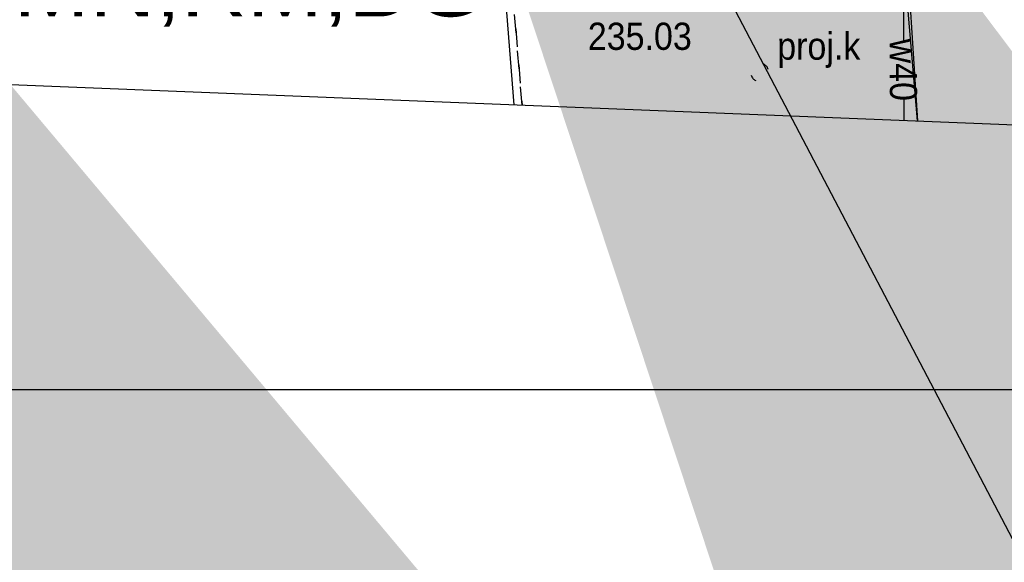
# Model space of a CAD drawing. Extents: x 40810 to 6568062, y -66833 to 5647239.
# Tile 9 of 43: x 6567791 to 6567818, y 5646920 to 5646935. Entities that reach past the tile are written whole.
import ezdxf
from ezdxf import colors
from ezdxf.entities.mleader import LeaderData, LeaderLine
from ezdxf.enums import TextEntityAlignment as Align
from ezdxf.math import Vec2, Vec3

# ---------------------------------------------------------------- set-up
doc = ezdxf.new("R2010")
doc.units = 0
doc.header["$MEASUREMENT"] = 0
for name, pattern in [('DGN_STYLE_2191', [1, -0.25, 0.5, -0.25]), ('DGN_STYLE_9021', [7.5, 3.75, 3.75]), ('MZ050808', [0.8, 0.4, -0.4])]:
    doc.linetypes.add(name, pattern=pattern)
doc.layers.add('a3', color=3, linetype='CONTINUOUS', lineweight=30, plot=False)
for name, color, linetype in [('BDOT1', 7, 'CONTINUOUS'), ('EWID', 7, 'CONTINUOUS'), ('GESUT1', 7, 'CONTINUOUS'), ('GESUT2', 7, 'CONTINUOUS'), ('PZAG', 7, 'CONTINUOUS'), ('REDAKCJA1', 7, 'CONTINUOUS')]:
    doc.layers.add(name, color=color, linetype=linetype)
doc.layers.add('E_opisy', color=7, linetype='CONTINUOUS', lineweight=15)
doc.styles.get("Standard").update_dxf_attribs({"font": 'GOTHIC.TTF'})
doc.styles.add('STYLE-GEO_140', font='geo_140.shx', dxfattribs={"bigfont": 'geo_140big.shx'})
doc.styles.add('STYLE-SWISSNRW_1250', font='SWISSNRW_1250.shx')

# ---------------------------------------------------------------- blocks, each defined once
blk = doc.blocks.new('SUUS_P_1')
at = {"layer": 'GESUT2', "color": 44, "linetype": 'MZ050808'}
for start, end in [(18.9108, 108.8394), (199.0551, 288.9824)]:
    blk.add_arc((0.001, 0.002), 0.5, start, end, dxfattribs=at)

msp = doc.modelspace()

# ---------------------------------------------------------------- linework, layer by layer
at = {"layer": 'a3'}
msp.add_lwpolyline([(6567721.593, 5647073.487), (6567721.593, 5646924.987), (6568061.593, 5646924.987), (6568061.593, 5647073.487), (6567721.593, 5647073.487)], dxfattribs=at)
at = {"layer": 'BDOT1', "color": 7, "linetype": 'DGN_STYLE_9021'}
msp.add_lwpolyline([(6567803.72, 5646938.66), (6567803.76, 5646938.29), (6567804.19, 5646932.83)], dxfattribs=at)
at = {"layer": 'EWID', "color": 92, "linetype": 'DGN_STYLE_2191'}
for p, q in [((6567803.73, 5646940.9), (6567804.42, 5646932.82)), ((6567804.42, 5646932.82), (6567803.73, 5646940.9))]:
    msp.add_line(p, q, dxfattribs=at)
at = {"layer": 'GESUT1', "color": 5, "linetype": 'Continuous'}
for points in [[(6567814.87, 5646946.11), (6567814.919, 5646934.592)], [(6567815.311, 5646932.381), (6567814.579, 5646940.919)], [(6567815.07, 5646936.107), (6567815.307, 5646932.381)], [(6567814.926, 5646932.992), (6567814.928, 5646932.396)]]:
    msp.add_lwpolyline(points, dxfattribs=at)
at = {"layer": 'REDAKCJA1', "color": 133, "linetype": 'Continuous'}
msp.add_lwpolyline([(6567725.089, 5647031.92), (6567733.591, 5646935.664), (6567867.179, 5646930.3), (6567857.819, 5647034.168)], close=True, dxfattribs=at)

# ---------------------------------------------------------------- block references
at = {"layer": 'GESUT2', "color": 44, "linetype": 'MZ050808', "xscale": 0.5, "yscale": 0.5, "zscale": 0.5}
msp.add_blockref('SUUS_P_1', (6567810.96, 5646933.72), dxfattribs=at)

# ---------------------------------------------------------------- texts
at = {"layer": 'GESUT1', "color": 44, "linetype": 'Continuous', "style": 'STYLE-GEO_140', "width": 0.93336}
msp.add_text('235.03', height=0.75, dxfattribs=at).set_placement((6567809.09, 5646934.34), align=Align.RIGHT)
at = {"layer": 'GESUT1', "color": 5, "linetype": 'Continuous', "style": 'STYLE-GEO_140', "width": 0.93328}
msp.add_text('w40', height=0.75, rotation=270.244, dxfattribs=at).set_placement((6567814.918, 5646933.791), align=Align.MIDDLE_CENTER)
at = {"layer": 'GESUT2', "color": 44, "linetype": 'Continuous', "style": 'STYLE-GEO_140', "width": 0.93328}
msp.add_text('proj.k', height=0.75, dxfattribs=at).set_placement((6567812.588, 5646934.445), align=Align.MIDDLE_CENTER)
at = {"layer": 'PZAG', "color": 191, "linetype": 'Continuous', "style": 'STYLE-SWISSNRW_1250', "width": 1.2}
msp.add_text('1MN,RM,DG', height=1.5, dxfattribs=at).set_placement((6567796.207, 5646936.01), align=Align.MIDDLE_CENTER)

# ---------------------------------------------------------------- leaders
at = {"layer": 'E_opisy', "linetype": 'ByBlock'}
ml = msp.add_multileader_mtext('Standard', dxfattribs=at)
ml.set_content('{\\Fsimplex.shx|c1;\\Q3;\\W0.7; 5}', color=256)
ml.set_leader_properties()
ml.build(insert=Vec2(0, 0))
ml.multileader.update_dxf_attribs({"text_left_attachment_type": 5, "text_right_attachment_type": 5, "dogleg_length": 0.36, "arrow_head_size": 300})
ctx = ml.context
ctx.base_point, ctx.char_height, ctx.arrow_head_size, ctx.landing_gap_size, ctx.plane_origin = Vec3(6567801.511, 5646976.341), 2, 300, 0, Vec3(6567819.958, 5646973.324)
ctx.left_attachment, ctx.right_attachment, ctx.text_align_type = 5, 5, 2
notes = []
notes.append((ctx, [(0, (1, 1, 0), (6567804.993, 5646976.341), (-1, 0), 1.242, [(0, [(6567807.791, 5646979.925)], 0, [])])]))
ctx.mtext.insert, ctx.mtext.alignment, ctx.mtext.flow_direction = Vec3(6567803.751, 5646978.741), 3, 5
ml = msp.add_multileader_mtext('Standard', dxfattribs=at)
ml.set_content('{\\Fsimplex.shx|c1;\\Q3;\\W0.7;4}', color=256)
ml.set_leader_properties()
ml.build(insert=Vec2(0, 0))
ml.multileader.update_dxf_attribs({"text_left_attachment_type": 5, "text_right_attachment_type": 5, "dogleg_length": 0.36, "arrow_head_size": 300})
ctx = ml.context
ctx.base_point, ctx.char_height, ctx.arrow_head_size, ctx.landing_gap_size, ctx.plane_origin = Vec3(6567762.708, 5646965.653), 2, 300, 0, Vec3(6567772.031, 5646963.071)
ctx.left_attachment, ctx.right_attachment = 5, 5
notes.append((ctx, [(0, (1, 1, 0), (6567762.247, 5646965.653), (1, 0), 0.461, [(0, [(6567759.863, 5646969.672)], 0, [])])]))
ctx.mtext.insert, ctx.mtext.flow_direction = Vec3(6567762.708, 5646968.053), 5
ml = msp.add_multileader_mtext('Standard', dxfattribs=at)
ml.set_content('{\\Fsimplex.shx|c1;\\Q3;\\W0.7;4}', color=256)
ml.set_leader_properties()
ml.build(insert=Vec2(0, 0))
ml.multileader.update_dxf_attribs({"text_left_attachment_type": 5, "text_right_attachment_type": 5, "dogleg_length": 0.36, "arrow_head_size": 300})
ctx = ml.context
ctx.base_point, ctx.char_height, ctx.arrow_head_size, ctx.landing_gap_size, ctx.plane_origin = Vec3(6567796.759, 5646962.102), 2, 300, 0, Vec3(6567806.962, 5646958.369)
ctx.left_attachment, ctx.right_attachment = 5, 5
notes.append((ctx, [(0, (1, 1, 0), (6567796.298, 5646962.102), (1, 0), 0.461, [(0, [(6567794.794, 5646964.97)], 0, [])])]))
ctx.mtext.insert, ctx.mtext.flow_direction = Vec3(6567796.759, 5646964.502), 5
for ctx, leaders in notes:
    for number, flags, end, landing, length, lines in leaders:
        leader = LeaderData()
        leader.index, (leader.has_last_leader_line, leader.has_dogleg_vector, leader.attachment_direction) = number, flags
        leader.last_leader_point, leader.dogleg_vector, leader.dogleg_length = Vec3(end), Vec3(landing), length
        for number, points, colour, breaks in lines:
            line = LeaderLine()
            line.index, line.vertices, line.color, line.breaks = number, Vec3.list(points), colors.encode_raw_color(colour), breaks
            leader.lines.append(line)
        ctx.leaders.append(leader)

doc.saveas('drawing.dxf')
